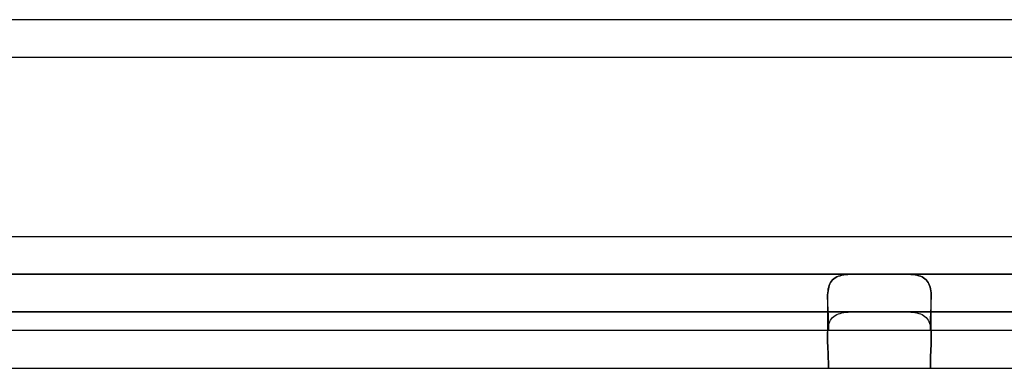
# Model space of a CAD drawing. Header units: millimetres. Extents: x -148 to 148, y -112 to 100.
# Tile 3 of 6: x -6 to 47, y -112 to -93. Entities that reach past the tile are written whole.
import ezdxf

# ---------------------------------------------------------------- set-up
doc = ezdxf.new("R2010")
doc.units = ezdxf.units.MM
doc.layers.add('HIDDEN', color=7, linetype='Continuous')
doc.layers.add('THICK', color=7, linetype='Continuous')

msp = doc.modelspace()

# ---------------------------------------------------------------- linework, layer by layer
at = {"layer": 'HIDDEN'}
for p, q in [((70.7, -93), (-65.875, -93)), ((-80.875, -106.5), (80.875, -106.5)), ((38.11, -106.542), (38.219, -106.527)), ((38.223, -106.527), (38.114, -106.542)), ((38.219, -106.527), (38.334, -106.516)), ((38.339, -106.516), (38.223, -106.527)), ((38.334, -106.516), (38.455, -106.508)), ((38.461, -106.508), (38.339, -106.516)), ((38.455, -106.508), (38.581, -106.503)), ((38.587, -106.503), (38.461, -106.508)), ((38.581, -106.503), (38.712, -106.501)), ((38.719, -106.501), (38.587, -106.503)), ((38.712, -106.501), (38.847, -106.5)), ((38.854, -106.5), (38.719, -106.501)), ((41.281, -106.501), (41.146, -106.5)), ((41.153, -106.5), (41.288, -106.501)), ((41.413, -106.503), (41.281, -106.501)), ((41.288, -106.501), (41.419, -106.503)), ((41.539, -106.508), (41.413, -106.503)), ((41.419, -106.503), (41.545, -106.508)), ((41.661, -106.516), (41.539, -106.508)), ((41.545, -106.508), (41.666, -106.516)), ((41.777, -106.527), (41.661, -106.516)), ((41.666, -106.516), (41.781, -106.527)), ((41.886, -106.542), (41.777, -106.527)), ((41.781, -106.527), (41.89, -106.542)), ((37.339, -107.104), (37.372, -107.022)), ((37.373, -107.02), (37.34, -107.103)), ((37.372, -107.022), (37.412, -106.944)), ((37.413, -106.942), (37.373, -107.02)), ((37.412, -106.944), (37.461, -106.871)), ((37.462, -106.869), (37.413, -106.942)), ((37.461, -106.871), (37.518, -106.804)), ((37.519, -106.803), (37.462, -106.869)), ((37.518, -106.804), (37.583, -106.746)), ((37.585, -106.744), (37.519, -106.803)), ((37.583, -106.746), (37.656, -106.695)), ((37.658, -106.693), (37.585, -106.744)), ((37.656, -106.695), (37.736, -106.651)), ((37.739, -106.65), (37.658, -106.693)), ((37.736, -106.651), (37.821, -106.615)), ((37.824, -106.614), (37.739, -106.65)), ((37.821, -106.615), (37.911, -106.586)), ((37.914, -106.585), (37.824, -106.614)), ((37.911, -106.586), (38.007, -106.562)), ((38.011, -106.561), (37.914, -106.585)), ((38.007, -106.562), (38.11, -106.542)), ((38.114, -106.542), (38.011, -106.561)), ((41.989, -106.561), (41.886, -106.542)), ((41.89, -106.542), (41.993, -106.562)), ((42.086, -106.585), (41.989, -106.561)), ((41.993, -106.562), (42.089, -106.586)), ((42.176, -106.614), (42.086, -106.585)), ((42.089, -106.586), (42.179, -106.615)), ((42.261, -106.65), (42.176, -106.614)), ((42.179, -106.615), (42.264, -106.651)), ((42.342, -106.693), (42.261, -106.65)), ((42.264, -106.651), (42.344, -106.695)), ((42.415, -106.744), (42.342, -106.693)), ((42.344, -106.695), (42.417, -106.746)), ((42.481, -106.803), (42.415, -106.744)), ((42.417, -106.746), (42.482, -106.804)), ((42.538, -106.869), (42.481, -106.803)), ((42.482, -106.804), (42.539, -106.871)), ((42.587, -106.942), (42.538, -106.869)), ((42.539, -106.871), (42.588, -106.944)), ((42.627, -107.02), (42.587, -106.942)), ((42.588, -106.944), (42.628, -107.022)), ((42.66, -107.103), (42.627, -107.02)), ((42.628, -107.022), (42.661, -107.104)), ((37.263, -107.492), (37.256, -107.603)), ((37.256, -107.604), (37.263, -107.492)), ((37.275, -107.386), (37.263, -107.492)), ((37.263, -107.492), (37.275, -107.386)), ((37.292, -107.285), (37.275, -107.386)), ((37.275, -107.386), (37.291, -107.286)), ((37.291, -107.286), (37.313, -107.192)), ((37.313, -107.191), (37.292, -107.285)), ((37.34, -107.103), (37.313, -107.191)), ((37.313, -107.192), (37.339, -107.104)), ((42.687, -107.191), (42.66, -107.103)), ((42.661, -107.104), (42.687, -107.192)), ((42.708, -107.285), (42.687, -107.191)), ((42.687, -107.192), (42.709, -107.286)), ((42.725, -107.386), (42.708, -107.285)), ((42.709, -107.286), (42.725, -107.386)), ((42.737, -107.492), (42.725, -107.386)), ((42.725, -107.386), (42.737, -107.492)), ((42.744, -107.603), (42.737, -107.492)), ((42.737, -107.492), (42.744, -107.604)), ((37.251, -107.72), (37.25, -107.842)), ((37.25, -107.842), (37.251, -107.72)), ((37.25, -107.842), (37.25, -109.842)), ((37.25, -107.842), (37.25, -109.842)), ((37.25, -107.842), (37.252, -107.992)), ((37.256, -107.603), (37.251, -107.72)), ((37.251, -107.72), (37.256, -107.604)), ((37.252, -107.992), (37.256, -108.147)), ((42.749, -107.72), (42.744, -107.603)), ((42.744, -107.604), (42.749, -107.72)), ((42.744, -108.147), (42.748, -107.992)), ((42.748, -107.992), (42.75, -107.842)), ((42.75, -107.842), (42.749, -107.72)), ((42.749, -107.72), (42.75, -107.842)), ((42.75, -109.842), (42.75, -107.842)), ((42.75, -109.842), (42.75, -107.842)), ((38.854, -108.5), (-38.854, -108.5)), ((-38.854, -108.5), (38.854, -108.5)), ((37.256, -108.147), (37.262, -108.307)), ((37.262, -108.307), (37.268, -108.472)), ((37.268, -108.472), (37.276, -108.64)), ((37.739, -108.65), (37.824, -108.614)), ((37.824, -108.614), (37.914, -108.585)), ((37.914, -108.585), (38.011, -108.561)), ((38.011, -108.561), (38.114, -108.542)), ((38.114, -108.542), (38.223, -108.527)), ((38.223, -108.527), (38.339, -108.516)), ((38.339, -108.516), (38.461, -108.508)), ((38.461, -108.508), (38.587, -108.503)), ((38.587, -108.503), (38.719, -108.501)), ((38.719, -108.501), (38.854, -108.5)), ((38.854, -108.5), (39.001, -108.501)), ((39.001, -108.501), (38.854, -108.5)), ((39.001, -108.501), (39.152, -108.502)), ((39.152, -108.502), (39.001, -108.501)), ((39.152, -108.502), (39.304, -108.504)), ((39.304, -108.504), (39.152, -108.502)), ((39.304, -108.504), (39.459, -108.506)), ((39.459, -108.506), (39.304, -108.504)), ((39.459, -108.506), (39.614, -108.508)), ((39.614, -108.508), (39.459, -108.506)), ((39.614, -108.508), (39.769, -108.51)), ((39.769, -108.51), (39.614, -108.508)), ((39.769, -108.51), (39.924, -108.51)), ((39.924, -108.51), (39.769, -108.51)), ((39.924, -108.51), (40.076, -108.51)), ((40.076, -108.51), (39.924, -108.51)), ((40.076, -108.51), (40.231, -108.51)), ((40.231, -108.51), (40.076, -108.51)), ((40.231, -108.51), (40.386, -108.508)), ((40.386, -108.508), (40.231, -108.51)), ((40.386, -108.508), (40.541, -108.506)), ((40.541, -108.506), (40.386, -108.508)), ((40.541, -108.506), (40.696, -108.504)), ((40.696, -108.504), (40.541, -108.506)), ((40.696, -108.504), (40.848, -108.502)), ((40.848, -108.502), (40.696, -108.504)), ((40.848, -108.502), (40.999, -108.501)), ((40.999, -108.501), (40.848, -108.502)), ((40.999, -108.501), (41.146, -108.5)), ((41.146, -108.5), (40.999, -108.501)), ((41.146, -108.5), (41.281, -108.501)), ((89.755, -108.5), (41.146, -108.5)), ((41.146, -108.5), (89.755, -108.5)), ((41.281, -108.501), (41.413, -108.503)), ((41.413, -108.503), (41.539, -108.508)), ((41.539, -108.508), (41.661, -108.516)), ((41.661, -108.516), (41.777, -108.527)), ((41.777, -108.527), (41.886, -108.542)), ((41.886, -108.542), (41.989, -108.561)), ((41.989, -108.561), (42.086, -108.585)), ((42.086, -108.585), (42.176, -108.614)), ((42.176, -108.614), (42.261, -108.65)), ((42.724, -108.64), (42.732, -108.472)), ((42.732, -108.472), (42.738, -108.307)), ((42.738, -108.307), (42.744, -108.147)), ((37.276, -108.64), (37.282, -108.81)), ((37.282, -108.81), (37.288, -108.982)), ((37.288, -108.982), (37.292, -109.155)), ((37.313, -109.191), (37.34, -109.103)), ((37.34, -109.103), (37.373, -109.02)), ((37.373, -109.02), (37.413, -108.942)), ((37.413, -108.942), (37.462, -108.869)), ((37.462, -108.869), (37.519, -108.803)), ((37.519, -108.803), (37.585, -108.744)), ((37.585, -108.744), (37.658, -108.693)), ((37.658, -108.693), (37.739, -108.65)), ((42.261, -108.65), (42.342, -108.693)), ((42.342, -108.693), (42.415, -108.744)), ((42.415, -108.744), (42.481, -108.803)), ((42.481, -108.803), (42.538, -108.869)), ((42.538, -108.869), (42.587, -108.942)), ((42.587, -108.942), (42.627, -109.02)), ((42.627, -109.02), (42.66, -109.103)), ((42.66, -109.103), (42.687, -109.191)), ((42.708, -109.155), (42.712, -108.982)), ((42.712, -108.982), (42.718, -108.81)), ((42.718, -108.81), (42.724, -108.64)), ((37.251, -109.72), (37.256, -109.603)), ((37.256, -109.603), (37.263, -109.492)), ((37.263, -109.492), (37.275, -109.386)), ((37.275, -109.386), (37.292, -109.285)), ((37.292, -109.155), (37.295, -109.328)), ((37.292, -109.285), (37.313, -109.191)), ((37.295, -109.328), (37.296, -109.5)), ((42.687, -109.191), (42.708, -109.285)), ((42.704, -109.5), (42.705, -109.328)), ((42.705, -109.328), (42.708, -109.155)), ((42.708, -109.285), (42.725, -109.386)), ((42.725, -109.386), (42.737, -109.492)), ((42.737, -109.492), (42.744, -109.603)), ((42.744, -109.603), (42.749, -109.72)), ((37.25, -109.842), (37.251, -109.72)), ((37.25, -109.842), (37.252, -109.992)), ((37.252, -109.992), (37.25, -109.842)), ((37.252, -109.992), (37.256, -110.147)), ((37.256, -110.147), (37.252, -109.992)), ((37.256, -110.147), (37.262, -110.307)), ((37.262, -110.307), (37.256, -110.147)), ((42.738, -110.307), (42.744, -110.147)), ((42.744, -110.147), (42.738, -110.307)), ((42.744, -110.147), (42.748, -109.992)), ((42.748, -109.992), (42.744, -110.147)), ((42.748, -109.992), (42.75, -109.842)), ((42.75, -109.842), (42.748, -109.992)), ((42.749, -109.72), (42.75, -109.842)), ((37.262, -110.307), (37.268, -110.472)), ((37.268, -110.472), (37.262, -110.307)), ((37.268, -110.472), (37.276, -110.64)), ((37.276, -110.64), (37.268, -110.472)), ((37.276, -110.64), (37.282, -110.81)), ((37.282, -110.81), (37.276, -110.64)), ((42.718, -110.81), (42.724, -110.64)), ((42.724, -110.64), (42.718, -110.81)), ((42.724, -110.64), (42.732, -110.472)), ((42.732, -110.472), (42.724, -110.64)), ((42.732, -110.472), (42.738, -110.307)), ((42.738, -110.307), (42.732, -110.472)), ((37.282, -110.81), (37.288, -110.982)), ((37.288, -110.982), (37.282, -110.81)), ((37.288, -110.982), (37.292, -111.155)), ((37.292, -111.155), (37.288, -110.982)), ((37.292, -111.155), (37.295, -111.328)), ((37.295, -111.328), (37.292, -111.155)), ((42.705, -111.328), (42.708, -111.155)), ((42.708, -111.155), (42.705, -111.328)), ((42.708, -111.155), (42.712, -110.982)), ((42.712, -110.982), (42.708, -111.155)), ((42.712, -110.982), (42.718, -110.81)), ((42.718, -110.81), (42.712, -110.982)), ((37.295, -111.328), (37.296, -111.5)), ((37.296, -111.5), (37.295, -111.328)), ((42.704, -111.5), (42.705, -111.328)), ((42.705, -111.328), (42.704, -111.5))]:
    msp.add_line(p, q, dxfattribs=at)
at = {"layer": 'THICK'}
for p, q in [((50.15, -95), (-50.15, -95)), ((-67.731, -104.5), (67.731, -104.5)), ((38.854, -106.5), (-38.854, -106.5)), ((39.001, -106.501), (38.854, -106.5)), ((39.152, -106.502), (39.001, -106.501)), ((39.304, -106.504), (39.152, -106.502)), ((39.459, -106.506), (39.304, -106.504)), ((39.614, -106.508), (39.459, -106.506)), ((39.769, -106.51), (39.614, -106.508)), ((39.924, -106.51), (39.769, -106.51)), ((40.076, -106.51), (39.924, -106.51)), ((40.231, -106.51), (40.076, -106.51)), ((40.386, -106.508), (40.231, -106.51)), ((40.541, -106.506), (40.386, -106.508)), ((40.696, -106.504), (40.541, -106.506)), ((40.848, -106.502), (40.696, -106.504)), ((40.999, -106.501), (40.848, -106.502)), ((41.146, -106.5), (40.999, -106.501)), ((67.151, -106.5), (41.146, -106.5)), ((60.612, -109.5), (-60.612, -109.5)), ((-63.508, -111.5), (63.508, -111.5))]:
    msp.add_line(p, q, dxfattribs=at)

doc.saveas('drawing.dxf')
